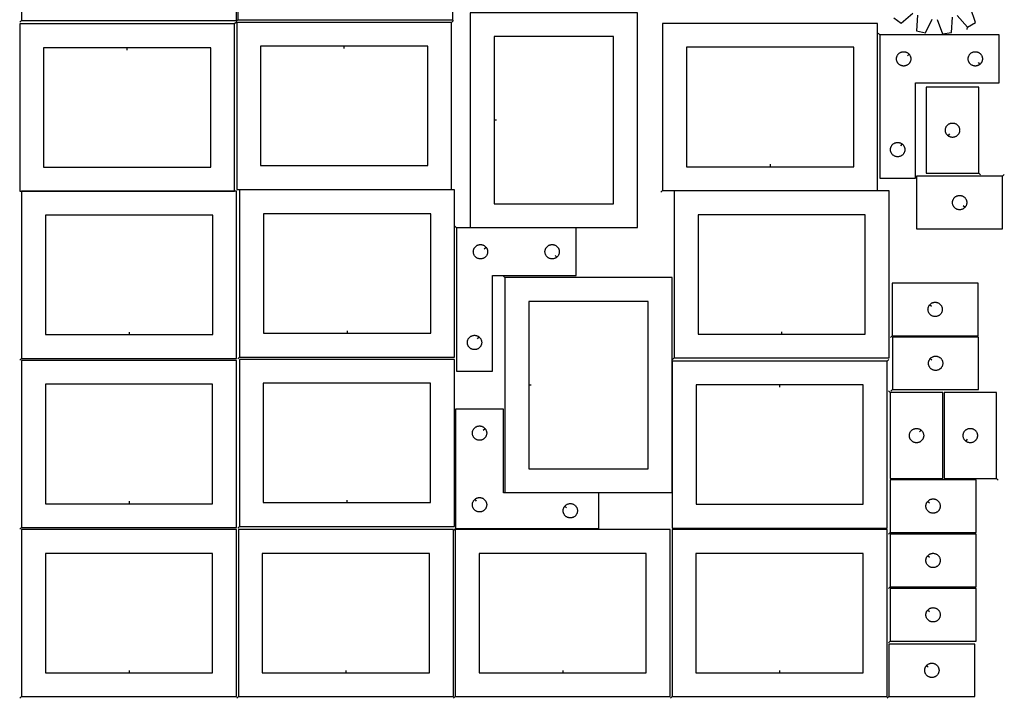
# Model space of a CAD drawing. Header units: millimetres. Extents: x 7 to 1243, y 7 to 2493.
# Tile 1 of 4: x 7 to 1243, y 7 to 859. Entities that reach past the tile are written whole.
import ezdxf

# ---------------------------------------------------------------- set-up
doc = ezdxf.new("R2010")
doc.units = ezdxf.units.MM
doc.layers.add('CUT', color=7, linetype='CONTINUOUS', true_color=0x000000)
doc.layers.add('LEADIN', color=1, linetype='CONTINUOUS', true_color=0xff0000)

msp = doc.modelspace()

# ---------------------------------------------------------------- linework, layer by layer
at = {"layer": 'CUT'}
for points in [[(8.842131, 858.158128), (278.842131, 858.158128), (278.842131, 1068.158128), (8.842131, 1068.158128)], [(280.378813, 858.8687), (550.378813, 858.8687), (550.378813, 1068.8687), (280.378813, 1068.8687)], [(572.339203, 867.978784), (572.339203, 597.978784), (782.339203, 597.978784), (782.339203, 867.978784)], [(276.523949, 854.019983), (6.523949, 854.019983), (6.523949, 644.019983), (276.523949, 644.019983)], [(549.096825, 855.887109), (279.096825, 855.887109), (279.096825, 645.887109), (549.096825, 645.887109)], [(814.121641, 644.546007), (1084.121641, 644.546007), (1084.121641, 854.546007), (814.121641, 854.546007)], [(602.339203, 732.978784), (602.339203, 627.978784), (752.339203, 627.978784), (752.339203, 837.978784), (602.339203, 837.978784)], [(1086.839995, 840.012823), (1086.839995, 660.012823), (1131.839995, 660.012823), (1131.839995, 780.012823), (1236.839995, 780.012823), (1236.839995, 840.012823)], [(141.523949, 824.019983), (36.523949, 824.019983), (36.523949, 674.019983), (246.523949, 674.019983), (246.523949, 824.019983)], [(414.096825, 825.887109), (309.096825, 825.887109), (309.096825, 675.887109), (519.096825, 675.887109), (519.096825, 825.887109)], [(949.121641, 674.546007), (1054.121641, 674.546007), (1054.121641, 824.546007), (844.121641, 824.546007), (844.121641, 674.546007)], [(1123.793364, 815.719306), (1123.980175, 815.491676), (1124.323222, 815.012955), (1124.634224, 814.512823), (1124.91185, 813.993422), (1125.154911, 813.456974), (1125.362366, 812.905779), (1125.533328, 812.342195), (1125.667063, 811.768636), (1125.762999, 811.187559), (1125.820726, 810.601452), (1125.839995, 810.012823), (1125.820726, 809.424195), (1125.762999, 808.838088), (1125.667063, 808.25701), (1125.533328, 807.683452), (1125.362366, 807.119868), (1125.154911, 806.568672), (1124.91185, 806.032225), (1124.634224, 805.512823), (1124.323222, 805.012691), (1123.980175, 804.53397), (1123.606553, 804.078711), (1123.203956, 803.648862), (1122.774108, 803.246265), (1122.318848, 802.872643), (1121.840127, 802.529597), (1121.339995, 802.218595), (1120.820593, 801.940969), (1120.284146, 801.697908), (1119.73295, 801.490452), (1119.169367, 801.319491), (1118.595808, 801.185756), (1118.014731, 801.08982), (1117.428623, 801.032093), (1116.839995, 801.012823), (1116.251367, 801.032093), (1115.665259, 801.08982), (1115.084182, 801.185756), (1114.510624, 801.319491), (1113.94704, 801.490452), (1113.395844, 801.697908), (1112.859397, 801.940969), (1112.339995, 802.218595), (1111.839863, 802.529597), (1111.361142, 802.872643), (1110.905883, 803.246265), (1110.476034, 803.648862), (1110.073437, 804.078711), (1109.699815, 804.53397), (1109.356769, 805.012691), (1109.045767, 805.512823), (1108.768141, 806.032225), (1108.525079, 806.568672), (1108.317624, 807.119868), (1108.146663, 807.683452), (1108.012928, 808.25701), (1107.916991, 808.838088), (1107.859265, 809.424195), (1107.839995, 810.012823), (1107.859265, 810.601452), (1107.916991, 811.187559), (1108.012928, 811.768636), (1108.146663, 812.342195), (1108.317624, 812.905779), (1108.525079, 813.456974), (1108.768141, 813.993422), (1109.045767, 814.512823), (1109.356769, 815.012955), (1109.699815, 815.491676), (1110.073437, 815.946936), (1110.476034, 816.376784), (1110.905883, 816.779382), (1111.361142, 817.153003), (1111.839863, 817.49605), (1112.339995, 817.807052), (1112.859397, 818.084678), (1113.395844, 818.327739), (1113.94704, 818.535195), (1114.510624, 818.706156), (1115.084182, 818.839891), (1115.665259, 818.935827), (1116.251367, 818.993554), (1116.839995, 819.012823), (1117.428623, 818.993554), (1118.014731, 818.935827), (1118.595808, 818.839891), (1119.169367, 818.706156), (1119.73295, 818.535195), (1120.284146, 818.327739), (1120.820593, 818.084678), (1121.339995, 817.807052), (1121.840127, 817.49605), (1122.318848, 817.153003), (1122.774108, 816.779382), (1123.203956, 816.376784), (1123.606553, 815.946936)], [(1212.546478, 803.059454), (1212.318848, 802.872643), (1211.840127, 802.529597), (1211.339995, 802.218595), (1210.820593, 801.940969), (1210.284146, 801.697908), (1209.73295, 801.490452), (1209.169367, 801.319491), (1208.595808, 801.185756), (1208.014731, 801.08982), (1207.428623, 801.032093), (1206.839995, 801.012823), (1206.251367, 801.032093), (1205.665259, 801.08982), (1205.084182, 801.185756), (1204.510624, 801.319491), (1203.94704, 801.490452), (1203.395844, 801.697908), (1202.859397, 801.940969), (1202.339995, 802.218595), (1201.839863, 802.529597), (1201.361142, 802.872643), (1200.905883, 803.246265), (1200.476034, 803.648862), (1200.073437, 804.078711), (1199.699815, 804.53397), (1199.356769, 805.012691), (1199.045767, 805.512823), (1198.768141, 806.032225), (1198.525079, 806.568672), (1198.317624, 807.119868), (1198.146663, 807.683452), (1198.012928, 808.25701), (1197.916991, 808.838088), (1197.859265, 809.424195), (1197.839995, 810.012823), (1197.859265, 810.601452), (1197.916991, 811.187559), (1198.012928, 811.768636), (1198.146663, 812.342195), (1198.317624, 812.905779), (1198.525079, 813.456974), (1198.768141, 813.993422), (1199.045767, 814.512823), (1199.356769, 815.012955), (1199.699815, 815.491676), (1200.073437, 815.946936), (1200.476034, 816.376784), (1200.905883, 816.779382), (1201.361142, 817.153003), (1201.839863, 817.49605), (1202.339995, 817.807052), (1202.859397, 818.084678), (1203.395844, 818.327739), (1203.94704, 818.535195), (1204.510624, 818.706156), (1205.084182, 818.839891), (1205.665259, 818.935827), (1206.251367, 818.993554), (1206.839995, 819.012823), (1207.428623, 818.993554), (1208.014731, 818.935827), (1208.595808, 818.839891), (1209.169367, 818.706156), (1209.73295, 818.535195), (1210.284146, 818.327739), (1210.820593, 818.084678), (1211.339995, 817.807052), (1211.840127, 817.49605), (1212.318848, 817.153003), (1212.774108, 816.779382), (1213.203956, 816.376784), (1213.606553, 815.946936), (1213.980175, 815.491676), (1214.323222, 815.012955), (1214.634224, 814.512823), (1214.91185, 813.993422), (1215.154911, 813.456974), (1215.362366, 812.905779), (1215.533328, 812.342195), (1215.667063, 811.768636), (1215.762999, 811.187559), (1215.820726, 810.601452), (1215.839995, 810.012823), (1215.820726, 809.424195), (1215.762999, 808.838088), (1215.667063, 808.25701), (1215.533328, 807.683452), (1215.362366, 807.119868), (1215.154911, 806.568672), (1214.91185, 806.032225), (1214.634224, 805.512823), (1214.323222, 805.012691), (1213.980175, 804.53397), (1213.606553, 804.078711), (1213.203956, 803.648862), (1212.774108, 803.246265)], [(1211.205048, 666.406394), (1211.205048, 774.406394), (1145.205048, 774.406394), (1145.205048, 666.406394)], [(1172.498566, 713.453025), (1172.270936, 713.639836), (1171.841087, 714.042433), (1171.43849, 714.472282), (1171.064868, 714.927541), (1170.721822, 715.406262), (1170.41082, 715.906394), (1170.133194, 716.425796), (1169.890132, 716.962243), (1169.682677, 717.513439), (1169.511716, 718.077023), (1169.377981, 718.650581), (1169.282044, 719.231659), (1169.224318, 719.817766), (1169.205048, 720.406394), (1169.224318, 720.995022), (1169.282044, 721.58113), (1169.377981, 722.162207), (1169.511716, 722.735766), (1169.682677, 723.29935), (1169.890132, 723.850545), (1170.133194, 724.386993), (1170.41082, 724.906394), (1170.721822, 725.406526), (1171.064868, 725.885247), (1171.43849, 726.340507), (1171.841087, 726.770355), (1172.270936, 727.172953), (1172.726195, 727.546574), (1173.204916, 727.889621), (1173.705048, 728.200623), (1174.22445, 728.478249), (1174.760897, 728.72131), (1175.312093, 728.928765), (1175.875677, 729.099727), (1176.449235, 729.233462), (1177.030313, 729.329398), (1177.61642, 729.387125), (1178.205048, 729.406394), (1178.793676, 729.387125), (1179.379784, 729.329398), (1179.960861, 729.233462), (1180.53442, 729.099727), (1181.098003, 728.928765), (1181.649199, 728.72131), (1182.185646, 728.478249), (1182.705048, 728.200623), (1183.20518, 727.889621), (1183.683901, 727.546574), (1184.139161, 727.172953), (1184.569009, 726.770355), (1184.971607, 726.340507), (1185.345228, 725.885247), (1185.688275, 725.406526), (1185.999277, 724.906394), (1186.276903, 724.386993), (1186.519964, 723.850545), (1186.727419, 723.29935), (1186.898381, 722.735766), (1187.032116, 722.162207), (1187.128052, 721.58113), (1187.185779, 720.995022), (1187.205048, 720.406394), (1187.185779, 719.817766), (1187.128052, 719.231659), (1187.032116, 718.650581), (1186.898381, 718.077023), (1186.727419, 717.513439), (1186.519964, 716.962243), (1186.276903, 716.425796), (1185.999277, 715.906394), (1185.688275, 715.406262), (1185.345228, 714.927541), (1184.971607, 714.472282), (1184.569009, 714.042433), (1184.139161, 713.639836), (1183.683901, 713.266214), (1183.20518, 712.923168), (1182.705048, 712.612166), (1182.185646, 712.33454), (1181.649199, 712.091479), (1181.098003, 711.884023), (1180.53442, 711.713062), (1179.960861, 711.579327), (1179.379784, 711.483391), (1178.793676, 711.425664), (1178.205048, 711.406394), (1177.61642, 711.425664), (1177.030313, 711.483391), (1176.449235, 711.579327), (1175.875677, 711.713062), (1175.312093, 711.884023), (1174.760897, 712.091479), (1174.22445, 712.33454), (1173.705048, 712.612166), (1173.204916, 712.923168), (1172.726195, 713.266214)], [(1115.046478, 702.966193), (1115.274108, 702.779382), (1115.703956, 702.376784), (1116.106553, 701.946936), (1116.480175, 701.491676), (1116.823222, 701.012955), (1117.134224, 700.512823), (1117.41185, 699.993422), (1117.654911, 699.456974), (1117.862366, 698.905779), (1118.033328, 698.342195), (1118.167063, 697.768636), (1118.262999, 697.187559), (1118.320726, 696.601452), (1118.339995, 696.012823), (1118.320726, 695.424195), (1118.262999, 694.838088), (1118.167063, 694.25701), (1118.033328, 693.683452), (1117.862366, 693.119868), (1117.654911, 692.568672), (1117.41185, 692.032225), (1117.134224, 691.512823), (1116.823222, 691.012691), (1116.480175, 690.53397), (1116.106553, 690.078711), (1115.703956, 689.648862), (1115.274108, 689.246265), (1114.818848, 688.872643), (1114.340127, 688.529597), (1113.839995, 688.218595), (1113.320593, 687.940969), (1112.784146, 687.697908), (1112.23295, 687.490452), (1111.669367, 687.319491), (1111.095808, 687.185756), (1110.514731, 687.08982), (1109.928623, 687.032093), (1109.339995, 687.012823), (1108.751367, 687.032093), (1108.165259, 687.08982), (1107.584182, 687.185756), (1107.010624, 687.319491), (1106.44704, 687.490452), (1105.895844, 687.697908), (1105.359397, 687.940969), (1104.839995, 688.218595), (1104.339863, 688.529597), (1103.861142, 688.872643), (1103.405883, 689.246265), (1102.976034, 689.648862), (1102.573437, 690.078711), (1102.199815, 690.53397), (1101.856769, 691.012691), (1101.545767, 691.512823), (1101.268141, 692.032225), (1101.025079, 692.568672), (1100.817624, 693.119868), (1100.646663, 693.683452), (1100.512928, 694.25701), (1100.416991, 694.838088), (1100.359265, 695.424195), (1100.339995, 696.012823), (1100.359265, 696.601452), (1100.416991, 697.187559), (1100.512928, 697.768636), (1100.646663, 698.342195), (1100.817624, 698.905779), (1101.025079, 699.456974), (1101.268141, 699.993422), (1101.545767, 700.512823), (1101.856769, 701.012955), (1102.199815, 701.491676), (1102.573437, 701.946936), (1102.976034, 702.376784), (1103.405883, 702.779382), (1103.861142, 703.153003), (1104.339863, 703.49605), (1104.839995, 703.807052), (1105.359397, 704.084678), (1105.895844, 704.327739), (1106.44704, 704.535195), (1107.010624, 704.706156), (1107.584182, 704.839891), (1108.165259, 704.935827), (1108.751367, 704.993554), (1109.339995, 705.012823), (1109.928623, 704.993554), (1110.514731, 704.935827), (1111.095808, 704.839891), (1111.669367, 704.706156), (1112.23295, 704.535195), (1112.784146, 704.327739), (1113.320593, 704.084678), (1113.839995, 703.807052), (1114.340127, 703.49605), (1114.818848, 703.153003)], [(1241.152492, 662.451273), (1133.152492, 662.451273), (1133.152492, 596.451273), (1241.152492, 596.451273)], [(8.950041, 433.606187), (278.950041, 433.606187), (278.950041, 643.606187), (8.950041, 643.606187)], [(282.762541, 435.318224), (552.762541, 435.318224), (552.762541, 645.318224), (282.762541, 645.318224)], [(828.576078, 434.26909), (1098.576078, 434.26909), (1098.576078, 644.26909), (828.576078, 644.26909)], [(1194.105861, 623.74479), (1193.91905, 623.51716), (1193.516453, 623.087312), (1193.086604, 622.684715), (1192.631345, 622.311093), (1192.152624, 621.968046), (1191.652492, 621.657044), (1191.13309, 621.379418), (1190.596643, 621.136357), (1190.045447, 620.928902), (1189.481863, 620.75794), (1188.908305, 620.624205), (1188.327227, 620.528269), (1187.74112, 620.470542), (1187.152492, 620.451273), (1186.563864, 620.470542), (1185.977756, 620.528269), (1185.396679, 620.624205), (1184.82312, 620.75794), (1184.259537, 620.928902), (1183.708341, 621.136357), (1183.171894, 621.379418), (1182.652492, 621.657044), (1182.15236, 621.968046), (1181.673639, 622.311093), (1181.218379, 622.684715), (1180.788531, 623.087312), (1180.385933, 623.51716), (1180.012312, 623.97242), (1179.669265, 624.451141), (1179.358263, 624.951273), (1179.080637, 625.470675), (1178.837576, 626.007122), (1178.630121, 626.558318), (1178.459159, 627.121901), (1178.325424, 627.69546), (1178.229488, 628.276537), (1178.171761, 628.862645), (1178.152492, 629.451273), (1178.171761, 630.039901), (1178.229488, 630.626009), (1178.325424, 631.207086), (1178.459159, 631.780644), (1178.630121, 632.344228), (1178.837576, 632.895424), (1179.080637, 633.431871), (1179.358263, 633.951273), (1179.669265, 634.451405), (1180.012312, 634.930126), (1180.385933, 635.385385), (1180.788531, 635.815234), (1181.218379, 636.217831), (1181.673639, 636.591453), (1182.15236, 636.934499), (1182.652492, 637.245501), (1183.171894, 637.523127), (1183.708341, 637.766189), (1184.259537, 637.973644), (1184.82312, 638.144605), (1185.396679, 638.27834), (1185.977756, 638.374277), (1186.563864, 638.432003), (1187.152492, 638.451273), (1187.74112, 638.432003), (1188.327227, 638.374277), (1188.908305, 638.27834), (1189.481863, 638.144605), (1190.045447, 637.973644), (1190.596643, 637.766189), (1191.13309, 637.523127), (1191.652492, 637.245501), (1192.152624, 636.934499), (1192.631345, 636.591453), (1193.086604, 636.217831), (1193.516453, 635.815234), (1193.91905, 635.385385), (1194.292672, 634.930126), (1194.635718, 634.451405), (1194.94672, 633.951273), (1195.224346, 633.431871), (1195.467408, 632.895424), (1195.674863, 632.344228), (1195.845824, 631.780644), (1195.979559, 631.207086), (1196.075495, 630.626009), (1196.133222, 630.039901), (1196.152492, 629.451273), (1196.133222, 628.862645), (1196.075495, 628.276537), (1195.979559, 627.69546), (1195.845824, 627.121901), (1195.674863, 626.558318), (1195.467408, 626.007122), (1195.224346, 625.470675), (1194.94672, 624.951273), (1194.635718, 624.451141), (1194.292672, 623.97242)], [(143.950041, 463.606187), (248.950041, 463.606187), (248.950041, 613.606187), (38.950041, 613.606187), (38.950041, 463.606187)], [(417.762541, 465.318224), (522.762541, 465.318224), (522.762541, 615.318224), (312.762541, 615.318224), (312.762541, 465.318224)], [(963.576078, 464.26909), (1068.576078, 464.26909), (1068.576078, 614.26909), (858.576078, 614.26909), (858.576078, 464.26909)], [(555.327887, 597.72724), (555.327887, 417.72724), (600.327887, 417.72724), (600.327887, 537.72724), (705.327887, 537.72724), (705.327887, 597.72724)], [(592.281257, 573.433722), (592.468067, 573.206093), (592.811114, 572.727372), (593.122116, 572.22724), (593.399742, 571.707838), (593.642803, 571.171391), (593.850259, 570.620195), (594.02122, 570.056611), (594.154955, 569.483053), (594.250891, 568.901976), (594.308618, 568.315868), (594.327887, 567.72724), (594.308618, 567.138612), (594.250891, 566.552504), (594.154955, 565.971427), (594.02122, 565.397868), (593.850259, 564.834285), (593.642803, 564.283089), (593.399742, 563.746642), (593.122116, 563.22724), (592.811114, 562.727108), (592.468067, 562.248387), (592.094446, 561.793128), (591.691848, 561.363279), (591.262, 560.960682), (590.80674, 560.58706), (590.328019, 560.244013), (589.827887, 559.933011), (589.308486, 559.655385), (588.772038, 559.412324), (588.220843, 559.204869), (587.657259, 559.033907), (587.0837, 558.900172), (586.502623, 558.804236), (585.916516, 558.74651), (585.327887, 558.72724), (584.739259, 558.74651), (584.153152, 558.804236), (583.572074, 558.900172), (582.998516, 559.033907), (582.434932, 559.204869), (581.883736, 559.412324), (581.347289, 559.655385), (580.827887, 559.933011), (580.327755, 560.244013), (579.849035, 560.58706), (579.393775, 560.960682), (578.963926, 561.363279), (578.561329, 561.793128), (578.187707, 562.248387), (577.844661, 562.727108), (577.533659, 563.22724), (577.256033, 563.746642), (577.012972, 564.283089), (576.805516, 564.834285), (576.634555, 565.397868), (576.50082, 565.971427), (576.404884, 566.552504), (576.347157, 567.138612), (576.327887, 567.72724), (576.347157, 568.315868), (576.404884, 568.901976), (576.50082, 569.483053), (576.634555, 570.056611), (576.805516, 570.620195), (577.012972, 571.171391), (577.256033, 571.707838), (577.533659, 572.22724), (577.844661, 572.727372), (578.187707, 573.206093), (578.561329, 573.661352), (578.963926, 574.091201), (579.393775, 574.493798), (579.849035, 574.86742), (580.327755, 575.210466), (580.827887, 575.521468), (581.347289, 575.799095), (581.883736, 576.042156), (582.434932, 576.249611), (582.998516, 576.420572), (583.572074, 576.554307), (584.153152, 576.650244), (584.739259, 576.70797), (585.327887, 576.72724), (585.916516, 576.70797), (586.502623, 576.650244), (587.0837, 576.554307), (587.657259, 576.420572), (588.220843, 576.249611), (588.772038, 576.042156), (589.308486, 575.799095), (589.827887, 575.521468), (590.328019, 575.210466), (590.80674, 574.86742), (591.262, 574.493798), (591.691848, 574.091201), (592.094446, 573.661352)], [(681.03437, 560.773871), (680.80674, 560.58706), (680.328019, 560.244013), (679.827887, 559.933011), (679.308486, 559.655385), (678.772038, 559.412324), (678.220843, 559.204869), (677.657259, 559.033907), (677.0837, 558.900172), (676.502623, 558.804236), (675.916516, 558.74651), (675.327887, 558.72724), (674.739259, 558.74651), (674.153152, 558.804236), (673.572074, 558.900172), (672.998516, 559.033907), (672.434932, 559.204869), (671.883736, 559.412324), (671.347289, 559.655385), (670.827887, 559.933011), (670.327755, 560.244013), (669.849035, 560.58706), (669.393775, 560.960682), (668.963926, 561.363279), (668.561329, 561.793128), (668.187707, 562.248387), (667.844661, 562.727108), (667.533659, 563.22724), (667.256033, 563.746642), (667.012972, 564.283089), (666.805516, 564.834285), (666.634555, 565.397868), (666.50082, 565.971427), (666.404884, 566.552504), (666.347157, 567.138612), (666.327887, 567.72724), (666.347157, 568.315868), (666.404884, 568.901976), (666.50082, 569.483053), (666.634555, 570.056611), (666.805516, 570.620195), (667.012972, 571.171391), (667.256033, 571.707838), (667.533659, 572.22724), (667.844661, 572.727372), (668.187707, 573.206093), (668.561329, 573.661352), (668.963926, 574.091201), (669.393775, 574.493798), (669.849035, 574.86742), (670.327755, 575.210466), (670.827887, 575.521468), (671.347289, 575.799095), (671.883736, 576.042156), (672.434932, 576.249611), (672.998516, 576.420572), (673.572074, 576.554307), (674.153152, 576.650244), (674.739259, 576.70797), (675.327887, 576.72724), (675.916516, 576.70797), (676.502623, 576.650244), (677.0837, 576.554307), (677.657259, 576.420572), (678.220843, 576.249611), (678.772038, 576.042156), (679.308486, 575.799095), (679.827887, 575.521468), (680.328019, 575.210466), (680.80674, 574.86742), (681.262, 574.493798), (681.691848, 574.091201), (682.094446, 573.661352), (682.468067, 573.206093), (682.811114, 572.727372), (683.122116, 572.22724), (683.399742, 571.707838), (683.642803, 571.171391), (683.850259, 570.620195), (684.02122, 570.056611), (684.154955, 569.483053), (684.250891, 568.901976), (684.308618, 568.315868), (684.327887, 567.72724), (684.308618, 567.138612), (684.250891, 566.552504), (684.154955, 565.971427), (684.02122, 565.397868), (683.850259, 564.834285), (683.642803, 564.283089), (683.399742, 563.746642), (683.122116, 563.22724), (682.811114, 562.727108), (682.468067, 562.248387), (682.094446, 561.793128), (681.691848, 561.363279), (681.262, 560.960682)], [(615.917572, 535.165216), (615.917572, 265.165216), (825.917572, 265.165216), (825.917572, 535.165216)], [(1102.418046, 462.273039), (1210.418046, 462.273039), (1210.418046, 528.273039), (1102.418046, 528.273039)], [(645.917572, 400.165216), (645.917572, 295.165216), (795.917572, 295.165216), (795.917572, 505.165216), (645.917572, 505.165216)], [(1149.464677, 500.979522), (1149.651488, 501.207152), (1150.054085, 501.637001), (1150.483934, 502.039598), (1150.939193, 502.41322), (1151.417914, 502.756266), (1151.918046, 503.067268), (1152.437448, 503.344894), (1152.973895, 503.587955), (1153.525091, 503.795411), (1154.088675, 503.966372), (1154.662233, 504.100107), (1155.24331, 504.196043), (1155.829418, 504.25377), (1156.418046, 504.273039), (1157.006674, 504.25377), (1157.592782, 504.196043), (1158.173859, 504.100107), (1158.747417, 503.966372), (1159.311001, 503.795411), (1159.862197, 503.587955), (1160.398644, 503.344894), (1160.918046, 503.067268), (1161.418178, 502.756266), (1161.896899, 502.41322), (1162.352158, 502.039598), (1162.782007, 501.637001), (1163.184604, 501.207152), (1163.558226, 500.751892), (1163.901273, 500.273172), (1164.212275, 499.773039), (1164.489901, 499.253638), (1164.732962, 498.71719), (1164.940417, 498.165995), (1165.111379, 497.602411), (1165.245114, 497.028852), (1165.34105, 496.447775), (1165.398776, 495.861668), (1165.418046, 495.273039), (1165.398776, 494.684411), (1165.34105, 494.098304), (1165.245114, 493.517227), (1165.111379, 492.943668), (1164.940417, 492.380084), (1164.732962, 491.828889), (1164.489901, 491.292441), (1164.212275, 490.773039), (1163.901273, 490.272907), (1163.558226, 489.794187), (1163.184604, 489.338927), (1162.782007, 488.909078), (1162.352158, 488.506481), (1161.896899, 488.132859), (1161.418178, 487.789813), (1160.918046, 487.478811), (1160.398644, 487.201185), (1159.862197, 486.958124), (1159.311001, 486.750668), (1158.747417, 486.579707), (1158.173859, 486.445972), (1157.592782, 486.350036), (1157.006674, 486.292309), (1156.418046, 486.273039), (1155.829418, 486.292309), (1155.24331, 486.350036), (1154.662233, 486.445972), (1154.088675, 486.579707), (1153.525091, 486.750668), (1152.973895, 486.958124), (1152.437448, 487.201185), (1151.918046, 487.478811), (1151.417914, 487.789813), (1150.939193, 488.132859), (1150.483934, 488.506481), (1150.054085, 488.909078), (1149.651488, 489.338927), (1149.277866, 489.794187), (1148.93482, 490.272907), (1148.623817, 490.773039), (1148.346191, 491.292441), (1148.10313, 491.828889), (1147.895675, 492.380084), (1147.724714, 492.943668), (1147.590979, 493.517227), (1147.495042, 494.098304), (1147.437316, 494.684411), (1147.418046, 495.273039), (1147.437316, 495.861668), (1147.495042, 496.447775), (1147.590979, 497.028852), (1147.724714, 497.602411), (1147.895675, 498.165995), (1148.10313, 498.71719), (1148.346191, 499.253638), (1148.623817, 499.773039), (1148.93482, 500.273172), (1149.277866, 500.751892)], [(583.53437, 460.680609), (583.762, 460.493798), (584.191848, 460.091201), (584.594446, 459.661352), (584.968067, 459.206093), (585.311114, 458.727372), (585.622116, 458.22724), (585.899742, 457.707838), (586.142803, 457.171391), (586.350259, 456.620195), (586.52122, 456.056611), (586.654955, 455.483053), (586.750891, 454.901976), (586.808618, 454.315868), (586.827887, 453.72724), (586.808618, 453.138612), (586.750891, 452.552504), (586.654955, 451.971427), (586.52122, 451.397868), (586.350259, 450.834285), (586.142803, 450.283089), (585.899742, 449.746642), (585.622116, 449.22724), (585.311114, 448.727108), (584.968067, 448.248387), (584.594446, 447.793128), (584.191848, 447.363279), (583.762, 446.960682), (583.30674, 446.58706), (582.828019, 446.244013), (582.327887, 445.933011), (581.808486, 445.655385), (581.272038, 445.412324), (580.720843, 445.204869), (580.157259, 445.033907), (579.5837, 444.900172), (579.002623, 444.804236), (578.416516, 444.74651), (577.827887, 444.72724), (577.239259, 444.74651), (576.653152, 444.804236), (576.072074, 444.900172), (575.498516, 445.033907), (574.934932, 445.204869), (574.383736, 445.412324), (573.847289, 445.655385), (573.327887, 445.933011), (572.827755, 446.244013), (572.349035, 446.58706), (571.893775, 446.960682), (571.463926, 447.363279), (571.061329, 447.793128), (570.687707, 448.248387), (570.344661, 448.727108), (570.033659, 449.22724), (569.756033, 449.746642), (569.512972, 450.283089), (569.305516, 450.834285), (569.134555, 451.397868), (569.00082, 451.971427), (568.904884, 452.552504), (568.847157, 453.138612), (568.827887, 453.72724), (568.847157, 454.315868), (568.904884, 454.901976), (569.00082, 455.483053), (569.134555, 456.056611), (569.305516, 456.620195), (569.512972, 457.171391), (569.756033, 457.707838), (570.033659, 458.22724), (570.344661, 458.727372), (570.687707, 459.206093), (571.061329, 459.661352), (571.463926, 460.091201), (571.893775, 460.493798), (572.349035, 460.86742), (572.827755, 461.210466), (573.327887, 461.521468), (573.847289, 461.799095), (574.383736, 462.042156), (574.934932, 462.249611), (575.498516, 462.420572), (576.072074, 462.554307), (576.653152, 462.650244), (577.239259, 462.70797), (577.827887, 462.72724), (578.416516, 462.70797), (579.002623, 462.650244), (579.5837, 462.554307), (580.157259, 462.420572), (580.720843, 462.249611), (581.272038, 462.042156), (581.808486, 461.799095), (582.327887, 461.521468), (582.828019, 461.210466), (583.30674, 460.86742)], [(1103.018754, 394.5791), (1211.018754, 394.5791), (1211.018754, 460.5791), (1103.018754, 460.5791)], [(1150.065385, 433.285583), (1150.252196, 433.513213), (1150.654793, 433.943061), (1151.084642, 434.345659), (1151.539901, 434.71928), (1152.018622, 435.062327), (1152.518754, 435.373329), (1153.038156, 435.650955), (1153.574603, 435.894016), (1154.125799, 436.101471), (1154.689383, 436.272433), (1155.262941, 436.406168), (1155.844018, 436.502104), (1156.430126, 436.559831), (1157.018754, 436.5791), (1157.607382, 436.559831), (1158.19349, 436.502104), (1158.774567, 436.406168), (1159.348125, 436.272433), (1159.911709, 436.101471), (1160.462905, 435.894016), (1160.999352, 435.650955), (1161.518754, 435.373329), (1162.018886, 435.062327), (1162.497607, 434.71928), (1162.952866, 434.345659), (1163.382715, 433.943061), (1163.785312, 433.513213), (1164.158934, 433.057953), (1164.501981, 432.579232), (1164.812983, 432.0791), (1165.090609, 431.559698), (1165.33367, 431.023251), (1165.541125, 430.472055), (1165.712087, 429.908472), (1165.845822, 429.334913), (1165.941758, 428.753836), (1165.999484, 428.167728), (1166.018754, 427.5791), (1165.999484, 426.990472), (1165.941758, 426.404365), (1165.845822, 425.823287), (1165.712087, 425.249729), (1165.541125, 424.686145), (1165.33367, 424.134949), (1165.090609, 423.598502), (1164.812983, 423.0791), (1164.501981, 422.578968), (1164.158934, 422.100247), (1163.785312, 421.644988), (1163.382715, 421.215139), (1162.952866, 420.812542), (1162.497607, 420.43892), (1162.018886, 420.095874), (1161.518754, 419.784872), (1160.999352, 419.507246), (1160.462905, 419.264184), (1159.911709, 419.056729), (1159.348125, 418.885768), (1158.774567, 418.752033), (1158.19349, 418.656097), (1157.607382, 418.59837), (1157.018754, 418.5791), (1156.430126, 418.59837), (1155.844018, 418.656097), (1155.262941, 418.752033), (1154.689383, 418.885768), (1154.125799, 419.056729), (1153.574603, 419.264184), (1153.038156, 419.507246), (1152.518754, 419.784872), (1152.018622, 420.095874), (1151.539901, 420.43892), (1151.084642, 420.812542), (1150.654793, 421.215139), (1150.252196, 421.644988), (1149.878574, 422.100247), (1149.535528, 422.578968), (1149.224525, 423.0791), (1148.946899, 423.598502), (1148.703838, 424.134949), (1148.496383, 424.686145), (1148.325422, 425.249729), (1148.191687, 425.823287), (1148.09575, 426.404365), (1148.038024, 426.990472), (1148.018754, 427.5791), (1148.038024, 428.167728), (1148.09575, 428.753836), (1148.191687, 429.334913), (1148.325422, 429.908472), (1148.496383, 430.472055), (1148.703838, 431.023251), (1148.946899, 431.559698), (1149.224525, 432.0791), (1149.535528, 432.579232), (1149.878574, 433.057953)], [(8.896086, 221.224168), (278.896086, 221.224168), (278.896086, 431.224168), (8.896086, 431.224168)], [(282.520597, 222.521501), (552.520597, 222.521501), (552.520597, 432.521501), (282.520597, 432.521501)], [(1096.146507, 430.405176), (826.146507, 430.405176), (826.146507, 220.405176), (1096.146507, 220.405176)], [(143.896086, 251.224168), (248.896086, 251.224168), (248.896086, 401.224168), (38.896086, 401.224168), (38.896086, 251.224168)], [(417.520597, 252.521501), (522.520597, 252.521501), (522.520597, 402.521501), (312.520597, 402.521501), (312.520597, 252.521501)], [(961.146507, 400.405176), (856.146507, 400.405176), (856.146507, 250.405176), (1066.146507, 250.405176), (1066.146507, 400.405176)], [(1100.012104, 390.745983), (1100.012104, 282.745983), (1166.012104, 282.745983), (1166.012104, 390.745983)], [(1233.533055, 282.773673), (1233.533055, 390.773673), (1167.533055, 390.773673), (1167.533055, 282.773673)], [(554.134572, 219.869006), (734.134572, 219.869006), (734.134572, 264.869006), (614.134572, 264.869006), (614.134572, 369.869006), (554.134572, 369.869006)], [(591.087942, 345.575488), (591.274752, 345.347859), (591.617799, 344.869138), (591.928801, 344.369006), (592.206427, 343.849604), (592.449488, 343.313157), (592.656944, 342.761961), (592.827905, 342.198377), (592.96164, 341.624819), (593.057576, 341.043741), (593.115303, 340.457634), (593.134572, 339.869006), (593.115303, 339.280378), (593.057576, 338.69427), (592.96164, 338.113193), (592.827905, 337.539634), (592.656944, 336.976051), (592.449488, 336.424855), (592.206427, 335.888408), (591.928801, 335.369006), (591.617799, 334.868874), (591.274752, 334.390153), (590.901131, 333.934893), (590.498533, 333.505045), (590.068685, 333.102447), (589.613425, 332.728826), (589.134704, 332.385779), (588.634572, 332.074777), (588.115171, 331.797151), (587.578723, 331.55409), (587.027528, 331.346635), (586.463944, 331.175673), (585.890385, 331.041938), (585.309308, 330.946002), (584.723201, 330.888275), (584.134572, 330.869006), (583.545944, 330.888275), (582.959837, 330.946002), (582.378759, 331.041938), (581.805201, 331.175673), (581.241617, 331.346635), (580.690421, 331.55409), (580.153974, 331.797151), (579.634572, 332.074777), (579.13444, 332.385779), (578.65572, 332.728826), (578.20046, 333.102447), (577.770611, 333.505045), (577.368014, 333.934893), (576.994392, 334.390153), (576.651346, 334.868874), (576.340344, 335.369006), (576.062718, 335.888408), (575.819657, 336.424855), (575.612201, 336.976051), (575.44124, 337.539634), (575.307505, 338.113193), (575.211569, 338.69427), (575.153842, 339.280378), (575.134572, 339.869006), (575.153842, 340.457634), (575.211569, 341.043741), (575.307505, 341.624819), (575.44124, 342.198377), (575.612201, 342.761961), (575.819657, 343.313157), (576.062718, 343.849604), (576.340344, 344.369006), (576.651346, 344.869138), (576.994392, 345.347859), (577.368014, 345.803118), (577.770611, 346.232967), (578.20046, 346.635564), (578.65572, 347.009186), (579.13444, 347.352232), (579.634572, 347.663234), (580.153974, 347.94086), (580.690421, 348.183922), (581.241617, 348.391377), (581.805201, 348.562338), (582.378759, 348.696073), (582.959837, 348.792009), (583.545944, 348.849736), (584.134572, 348.869006), (584.723201, 348.849736), (585.309308, 348.792009), (585.890385, 348.696073), (586.463944, 348.562338), (587.027528, 348.391377), (587.578723, 348.183922), (588.115171, 347.94086), (588.634572, 347.663234), (589.134704, 347.352232), (589.613425, 347.009186), (590.068685, 346.635564), (590.498533, 346.232967), (590.901131, 345.803118)], [(1138.718586, 343.699353), (1138.946216, 343.512542), (1139.376065, 343.109944), (1139.778662, 342.680096), (1140.152284, 342.224836), (1140.49533, 341.746116), (1140.806332, 341.245983), (1141.083958, 340.726582), (1141.32702, 340.190134), (1141.534475, 339.638939), (1141.705436, 339.075355), (1141.839171, 338.501796), (1141.935108, 337.920719), (1141.992834, 337.334612), (1142.012104, 336.745983), (1141.992834, 336.157355), (1141.935108, 335.571248), (1141.839171, 334.990171), (1141.705436, 334.416612), (1141.534475, 333.853028), (1141.32702, 333.301833), (1141.083958, 332.765385), (1140.806332, 332.245983), (1140.49533, 331.745851), (1140.152284, 331.267131), (1139.778662, 330.811871), (1139.376065, 330.382022), (1138.946216, 329.979425), (1138.490957, 329.605803), (1138.012236, 329.262757), (1137.512104, 328.951755), (1136.992702, 328.674129), (1136.456255, 328.431068), (1135.905059, 328.223612), (1135.341475, 328.052651), (1134.767917, 327.918916), (1134.186839, 327.82298), (1133.600732, 327.765253), (1133.012104, 327.745983), (1132.423476, 327.765253), (1131.837368, 327.82298), (1131.256291, 327.918916), (1130.682732, 328.052651), (1130.119149, 328.223612), (1129.567953, 328.431068), (1129.031506, 328.674129), (1128.512104, 328.951755), (1128.011972, 329.262757), (1127.533251, 329.605803), (1127.077991, 329.979425), (1126.648143, 330.382022), (1126.245545, 330.811871), (1125.871924, 331.267131), (1125.528877, 331.745851), (1125.217875, 332.245983), (1124.940249, 332.765385), (1124.697188, 333.301833), (1124.489733, 333.853028), (1124.318771, 334.416612), (1124.185036, 334.990171), (1124.0891, 335.571248), (1124.031373, 336.157355), (1124.012104, 336.745983), (1124.031373, 337.334612), (1124.0891, 337.920719), (1124.185036, 338.501796), (1124.318771, 339.075355), (1124.489733, 339.638939), (1124.697188, 340.190134), (1124.940249, 340.726582), (1125.217875, 341.245983), (1125.528877, 341.746116), (1125.871924, 342.224836), (1126.245545, 342.680096), (1126.648143, 343.109944), (1127.077991, 343.512542), (1127.533251, 343.886163), (1128.011972, 344.22921), (1128.512104, 344.540212), (1129.031506, 344.817838), (1129.567953, 345.060899), (1130.119149, 345.268355), (1130.682732, 345.439316), (1131.256291, 345.573051), (1131.837368, 345.668987), (1132.423476, 345.726714), (1133.012104, 345.745983), (1133.600732, 345.726714), (1134.186839, 345.668987), (1134.767917, 345.573051), (1135.341475, 345.439316), (1135.905059, 345.268355), (1136.456255, 345.060899), (1136.992702, 344.817838), (1137.512104, 344.540212), (1138.012236, 344.22921), (1138.490957, 343.886163)], [(1194.826572, 329.820304), (1194.598943, 330.007115), (1194.169094, 330.409712), (1193.766497, 330.839561), (1193.392875, 331.294821), (1193.049828, 331.773541), (1192.738826, 332.273673), (1192.4612, 332.793075), (1192.218139, 333.329522), (1192.010684, 333.880718), (1191.839723, 334.444302), (1191.705987, 335.01786), (1191.610051, 335.598938), (1191.552325, 336.185045), (1191.533055, 336.773673), (1191.552325, 337.362302), (1191.610051, 337.948409), (1191.705987, 338.529486), (1191.839723, 339.103045), (1192.010684, 339.666629), (1192.218139, 340.217824), (1192.4612, 340.754272), (1192.738826, 341.273673), (1193.049828, 341.773805), (1193.392875, 342.252526), (1193.766497, 342.707786), (1194.169094, 343.137634), (1194.598943, 343.540232), (1195.054202, 343.913853), (1195.532923, 344.2569), (1196.033055, 344.567902), (1196.552457, 344.845528), (1197.088904, 345.088589), (1197.6401, 345.296045), (1198.203684, 345.467006), (1198.777242, 345.600741), (1199.358319, 345.696677), (1199.944427, 345.754404), (1200.533055, 345.773673), (1201.121683, 345.754404), (1201.707791, 345.696677), (1202.288868, 345.600741), (1202.862426, 345.467006), (1203.42601, 345.296045), (1203.977206, 345.088589), (1204.513653, 344.845528), (1205.033055, 344.567902), (1205.533187, 344.2569), (1206.011908, 343.913853), (1206.467167, 343.540232), (1206.897016, 343.137634), (1207.299613, 342.707786), (1207.673235, 342.252526), (1208.016281, 341.773805), (1208.327284, 341.273673), (1208.60491, 340.754272), (1208.847971, 340.217824), (1209.055426, 339.666629), (1209.226387, 339.103045), (1209.360123, 338.529486), (1209.456059, 337.948409), (1209.513785, 337.362302), (1209.533055, 336.773673), (1209.513785, 336.185045), (1209.456059, 335.598938), (1209.360123, 335.01786), (1209.226387, 334.444302), (1209.055426, 333.880718), (1208.847971, 333.329522), (1208.60491, 332.793075), (1208.327284, 332.273673), (1208.016281, 331.773541), (1207.673235, 331.294821), (1207.299613, 330.839561), (1206.897016, 330.409712), (1206.467167, 330.007115), (1206.011908, 329.633493), (1205.533187, 329.290447), (1205.033055, 328.979445), (1204.513653, 328.701819), (1203.977206, 328.458758), (1203.42601, 328.251302), (1202.862426, 328.080341), (1202.288868, 327.946606), (1201.707791, 327.85067), (1201.121683, 327.792943), (1200.533055, 327.773673), (1199.944427, 327.792943), (1199.358319, 327.85067), (1198.777242, 327.946606), (1198.203684, 328.080341), (1197.6401, 328.251302), (1197.088904, 328.458758), (1196.552457, 328.701819), (1196.033055, 328.979445), (1195.532923, 329.290447), (1195.054202, 329.633493)], [(1099.797807, 215.209685), (1207.797807, 215.209685), (1207.797807, 281.209685), (1099.797807, 281.209685)], [(578.42809, 256.822375), (578.65572, 257.009186), (579.13444, 257.352232), (579.634572, 257.663234), (580.153974, 257.94086), (580.690421, 258.183922), (581.241617, 258.391377), (581.805201, 258.562338), (582.378759, 258.696073), (582.959837, 258.792009), (583.545944, 258.849736), (584.134572, 258.869006), (584.723201, 258.849736), (585.309308, 258.792009), (585.890385, 258.696073), (586.463944, 258.562338), (587.027528, 258.391377), (587.578723, 258.183922), (588.115171, 257.94086), (588.634572, 257.663234), (589.134704, 257.352232), (589.613425, 257.009186), (590.068685, 256.635564), (590.498533, 256.232967), (590.901131, 255.803118), (591.274752, 255.347859), (591.617799, 254.869138), (591.928801, 254.369006), (592.206427, 253.849604), (592.449488, 253.313157), (592.656944, 252.761961), (592.827905, 252.198377), (592.96164, 251.624819), (593.057576, 251.043741), (593.115303, 250.457634), (593.134572, 249.869006), (593.115303, 249.280378), (593.057576, 248.69427), (592.96164, 248.113193), (592.827905, 247.539634), (592.656944, 246.976051), (592.449488, 246.424855), (592.206427, 245.888408), (591.928801, 245.369006), (591.617799, 244.868874), (591.274752, 244.390153), (590.901131, 243.934893), (590.498533, 243.505045), (590.068685, 243.102447), (589.613425, 242.728826), (589.134704, 242.385779), (588.634572, 242.074777), (588.115171, 241.797151), (587.578723, 241.55409), (587.027528, 241.346635), (586.463944, 241.175673), (585.890385, 241.041938), (585.309308, 240.946002), (584.723201, 240.888275), (584.134572, 240.869006), (583.545944, 240.888275), (582.959837, 240.946002), (582.378759, 241.041938), (581.805201, 241.175673), (581.241617, 241.346635), (580.690421, 241.55409), (580.153974, 241.797151), (579.634572, 242.074777), (579.13444, 242.385779), (578.65572, 242.728826), (578.20046, 243.102447), (577.770611, 243.505045), (577.368014, 243.934893), (576.994392, 244.390153), (576.651346, 244.868874), (576.340344, 245.369006), (576.062718, 245.888408), (575.819657, 246.424855), (575.612201, 246.976051), (575.44124, 247.539634), (575.307505, 248.113193), (575.211569, 248.69427), (575.153842, 249.280378), (575.134572, 249.869006), (575.153842, 250.457634), (575.211569, 251.043741), (575.307505, 251.624819), (575.44124, 252.198377), (575.612201, 252.761961), (575.819657, 253.313157), (576.062718, 253.849604), (576.340344, 254.369006), (576.651346, 254.869138), (576.994392, 255.347859), (577.368014, 255.803118), (577.770611, 256.232967), (578.20046, 256.635564)], [(691.181203, 248.075488), (691.368014, 248.303118), (691.770611, 248.732967), (692.20046, 249.135564), (692.65572, 249.509186), (693.13444, 249.852232), (693.634572, 250.163234), (694.153974, 250.44086), (694.690421, 250.683922), (695.241617, 250.891377), (695.805201, 251.062338), (696.378759, 251.196073), (696.959837, 251.292009), (697.545944, 251.349736), (698.134572, 251.369006), (698.723201, 251.349736), (699.309308, 251.292009), (699.890385, 251.196073), (700.463944, 251.062338), (701.027528, 250.891377), (701.578723, 250.683922), (702.115171, 250.44086), (702.634572, 250.163234), (703.134704, 249.852232), (703.613425, 249.509186), (704.068685, 249.135564), (704.498533, 248.732967), (704.901131, 248.303118), (705.274752, 247.847859), (705.617799, 247.369138), (705.928801, 246.869006), (706.206427, 246.349604), (706.449488, 245.813157), (706.656944, 245.261961), (706.827905, 244.698377), (706.96164, 244.124819), (707.057576, 243.543741), (707.115303, 242.957634), (707.134572, 242.369006), (707.115303, 241.780378), (707.057576, 241.19427), (706.96164, 240.613193), (706.827905, 240.039634), (706.656944, 239.476051), (706.449488, 238.924855), (706.206427, 238.388408), (705.928801, 237.869006), (705.617799, 237.368874), (705.274752, 236.890153), (704.901131, 236.434893), (704.498533, 236.005045), (704.068685, 235.602447), (703.613425, 235.228826), (703.134704, 234.885779), (702.634572, 234.574777), (702.115171, 234.297151), (701.578723, 234.05409), (701.027528, 233.846635), (700.463944, 233.675673), (699.890385, 233.541938), (699.309308, 233.446002), (698.723201, 233.388275), (698.134572, 233.369006), (697.545944, 233.388275), (696.959837, 233.446002), (696.378759, 233.541938), (695.805201, 233.675673), (695.241617, 233.846635), (694.690421, 234.05409), (694.153974, 234.297151), (693.634572, 234.574777), (693.13444, 234.885779), (692.65572, 235.228826), (692.20046, 235.602447), (691.770611, 236.005045), (691.368014, 236.434893), (690.994392, 236.890153), (690.651346, 237.368874), (690.340344, 237.869006), (690.062718, 238.388408), (689.819657, 238.924855), (689.612201, 239.476051), (689.44124, 240.039634), (689.307505, 240.613193), (689.211569, 241.19427), (689.153842, 241.780378), (689.134572, 242.369006), (689.153842, 242.957634), (689.211569, 243.543741), (689.307505, 244.124819), (689.44124, 244.698377), (689.612201, 245.261961), (689.819657, 245.813157), (690.062718, 246.349604), (690.340344, 246.869006), (690.651346, 247.369138), (690.994392, 247.847859)], [(1146.844438, 253.916168), (1147.031249, 254.143797), (1147.433846, 254.573646), (1147.863694, 254.976243), (1148.318954, 255.349865), (1148.797675, 255.692912), (1149.297807, 256.003914), (1149.817209, 256.28154), (1150.353656, 256.524601), (1150.904852, 256.732056), (1151.468435, 256.903017), (1152.041994, 257.036753), (1152.623071, 257.132689), (1153.209179, 257.190415), (1153.797807, 257.209685), (1154.386435, 257.190415), (1154.972543, 257.132689), (1155.55362, 257.036753), (1156.127178, 256.903017), (1156.690762, 256.732056), (1157.241958, 256.524601), (1157.778405, 256.28154), (1158.297807, 256.003914), (1158.797939, 255.692912), (1159.27666, 255.349865), (1159.731919, 254.976243), (1160.161768, 254.573646), (1160.564365, 254.143797), (1160.937987, 253.688538), (1161.281033, 253.209817), (1161.592035, 252.709685), (1161.869661, 252.190283), (1162.112723, 251.653836), (1162.320178, 251.10264), (1162.491139, 250.539056), (1162.624874, 249.965498), (1162.720811, 249.384421), (1162.778537, 248.798313), (1162.797807, 248.209685), (1162.778537, 247.621057), (1162.720811, 247.034949), (1162.624874, 246.453872), (1162.491139, 245.880314), (1162.320178, 245.31673), (1162.112723, 244.765534), (1161.869661, 244.229087), (1161.592035, 243.709685), (1161.281033, 243.209553), (1160.937987, 242.730832), (1160.564365, 242.275573), (1160.161768, 241.845724), (1159.731919, 241.443127), (1159.27666, 241.069505), (1158.797939, 240.726458), (1158.297807, 240.415456), (1157.778405, 240.13783), (1157.241958, 239.894769), (1156.690762, 239.687314), (1156.127178, 239.516353), (1155.55362, 239.382617), (1154.972543, 239.286681), (1154.386435, 239.228955), (1153.797807, 239.209685), (1153.209179, 239.228955), (1152.623071, 239.286681), (1152.041994, 239.382617), (1151.468435, 239.516353), (1150.904852, 239.687314), (1150.353656, 239.894769), (1149.817209, 240.13783), (1149.297807, 240.415456), (1148.797675, 240.726458), (1148.318954, 241.069505), (1147.863694, 241.443127), (1147.433846, 241.845724), (1147.031249, 242.275573), (1146.657627, 242.730832), (1146.31458, 243.209553), (1146.003578, 243.709685), (1145.725952, 244.229087), (1145.482891, 244.765534), (1145.275436, 245.31673), (1145.104474, 245.880314), (1144.970739, 246.453872), (1144.874803, 247.034949), (1144.817077, 247.621057), (1144.797807, 248.209685), (1144.817077, 248.798313), (1144.874803, 249.384421), (1144.970739, 249.965498), (1145.104474, 250.539056), (1145.275436, 251.10264), (1145.482891, 251.653836), (1145.725952, 252.190283), (1146.003578, 252.709685), (1146.31458, 253.209817), (1146.657627, 253.688538)], [(8.842131, 8.842119), (278.842131, 8.842119), (278.842131, 218.842119), (8.842131, 218.842119)], [(281.231474, 8.842127), (551.231474, 8.842127), (551.231474, 218.842127), (281.231474, 218.842127)], [(553.574247, 8.842127), (823.574247, 8.842127), (823.574247, 218.842127), (553.574247, 218.842127)], [(825.963469, 8.842127), (1095.963469, 8.842127), (1095.963469, 218.842127), (825.963469, 218.842127)], [(1099.797807, 146.902007), (1207.797807, 146.902007), (1207.797807, 212.902007), (1099.797807, 212.902007)], [(143.842131, 38.842119), (248.842131, 38.842119), (248.842131, 188.842119), (38.842131, 188.842119), (38.842131, 38.842119)], [(416.231474, 38.842127), (521.231474, 38.842127), (521.231474, 188.842127), (311.231474, 188.842127), (311.231474, 38.842127)], [(688.574247, 38.842127), (793.574247, 38.842127), (793.574247, 188.842127), (583.574247, 188.842127), (583.574247, 38.842127)], [(960.963469, 38.842127), (1065.963469, 38.842127), (1065.963469, 188.842127), (855.963469, 188.842127), (855.963469, 38.842127)], [(1146.844438, 185.608489), (1147.031249, 185.836119), (1147.433846, 186.265968), (1147.863694, 186.668565), (1148.318954, 187.042187), (1148.797675, 187.385233), (1149.297807, 187.696235), (1149.817209, 187.973861), (1150.353656, 188.216923), (1150.904852, 188.424378), (1151.468435, 188.595339), (1152.041994, 188.729074), (1152.623071, 188.825011), (1153.209179, 188.882737), (1153.797807, 188.902007), (1154.386435, 188.882737), (1154.972543, 188.825011), (1155.55362, 188.729074), (1156.127178, 188.595339), (1156.690762, 188.424378), (1157.241958, 188.216923), (1157.778405, 187.973861), (1158.297807, 187.696235), (1158.797939, 187.385233), (1159.27666, 187.042187), (1159.731919, 186.668565), (1160.161768, 186.265968), (1160.564365, 185.836119), (1160.937987, 185.38086), (1161.281033, 184.902139), (1161.592035, 184.402007), (1161.869661, 183.882605), (1162.112723, 183.346158), (1162.320178, 182.794962), (1162.491139, 182.231378), (1162.624874, 181.65782), (1162.720811, 181.076743), (1162.778537, 180.490635), (1162.797807, 179.902007), (1162.778537, 179.313379), (1162.720811, 178.727271), (1162.624874, 178.146194), (1162.491139, 177.572635), (1162.320178, 177.009052), (1162.112723, 176.457856), (1161.869661, 175.921409), (1161.592035, 175.402007), (1161.281033, 174.901875), (1160.937987, 174.423154), (1160.564365, 173.967894), (1160.161768, 173.538046), (1159.731919, 173.135449), (1159.27666, 172.761827), (1158.797939, 172.41878), (1158.297807, 172.107778), (1157.778405, 171.830152), (1157.241958, 171.587091), (1156.690762, 171.379636), (1156.127178, 171.208674), (1155.55362, 171.074939), (1154.972543, 170.979003), (1154.386435, 170.921276), (1153.797807, 170.902007), (1153.209179, 170.921276), (1152.623071, 170.979003), (1152.041994, 171.074939), (1151.468435, 171.208674), (1150.904852, 171.379636), (1150.353656, 171.587091), (1149.817209, 171.830152), (1149.297807, 172.107778), (1148.797675, 172.41878), (1148.318954, 172.761827), (1147.863694, 173.135449), (1147.433846, 173.538046), (1147.031249, 173.967894), (1146.657627, 174.423154), (1146.31458, 174.901875), (1146.003578, 175.402007), (1145.725952, 175.921409), (1145.482891, 176.457856), (1145.275436, 177.009052), (1145.104474, 177.572635), (1144.970739, 178.146194), (1144.874803, 178.727271), (1144.817077, 179.313379), (1144.797807, 179.902007), (1144.817077, 180.490635), (1144.874803, 181.076743), (1144.970739, 181.65782), (1145.104474, 182.231378), (1145.275436, 182.794962), (1145.482891, 183.346158), (1145.725952, 183.882605), (1146.003578, 184.402007), (1146.31458, 184.902139), (1146.657627, 185.38086)], [(1099.797807, 78.594329), (1207.797807, 78.594329), (1207.797807, 144.594329), (1099.797807, 144.594329)], [(1146.844438, 117.300811), (1147.031249, 117.528441), (1147.433846, 117.95829), (1147.863694, 118.360887), (1148.318954, 118.734509), (1148.797675, 119.077555), (1149.297807, 119.388557), (1149.817209, 119.666183), (1150.353656, 119.909244), (1150.904852, 120.1167), (1151.468435, 120.287661), (1152.041994, 120.421396), (1152.623071, 120.517332), (1153.209179, 120.575059), (1153.797807, 120.594329), (1154.386435, 120.575059), (1154.972543, 120.517332), (1155.55362, 120.421396), (1156.127178, 120.287661), (1156.690762, 120.1167), (1157.241958, 119.909244), (1157.778405, 119.666183), (1158.297807, 119.388557), (1158.797939, 119.077555), (1159.27666, 118.734509), (1159.731919, 118.360887), (1160.161768, 117.95829), (1160.564365, 117.528441), (1160.937987, 117.073181), (1161.281033, 116.594461), (1161.592035, 116.094329), (1161.869661, 115.574927), (1162.112723, 115.038479), (1162.320178, 114.487284), (1162.491139, 113.9237), (1162.624874, 113.350141), (1162.720811, 112.769064), (1162.778537, 112.182957), (1162.797807, 111.594329), (1162.778537, 111.0057), (1162.720811, 110.419593), (1162.624874, 109.838516), (1162.491139, 109.264957), (1162.320178, 108.701373), (1162.112723, 108.150178), (1161.869661, 107.61373), (1161.592035, 107.094329), (1161.281033, 106.594196), (1160.937987, 106.115476), (1160.564365, 105.660216), (1160.161768, 105.230368), (1159.731919, 104.82777), (1159.27666, 104.454148), (1158.797939, 104.111102), (1158.297807, 103.8001), (1157.778405, 103.522474), (1157.241958, 103.279413), (1156.690762, 103.071957), (1156.127178, 102.900996), (1155.55362, 102.767261), (1154.972543, 102.671325), (1154.386435, 102.613598), (1153.797807, 102.594329), (1153.209179, 102.613598), (1152.623071, 102.671325), (1152.041994, 102.767261), (1151.468435, 102.900996), (1150.904852, 103.071957), (1150.353656, 103.279413), (1149.817209, 103.522474), (1149.297807, 103.8001), (1148.797675, 104.111102), (1148.318954, 104.454148), (1147.863694, 104.82777), (1147.433846, 105.230368), (1147.031249, 105.660216), (1146.657627, 106.115476), (1146.31458, 106.594196), (1146.003578, 107.094329), (1145.725952, 107.61373), (1145.482891, 108.150178), (1145.275436, 108.701373), (1145.104474, 109.264957), (1144.970739, 109.838516), (1144.874803, 110.419593), (1144.817077, 111.0057), (1144.797807, 111.594329), (1144.817077, 112.182957), (1144.874803, 112.769064), (1144.970739, 113.350141), (1145.104474, 113.9237), (1145.275436, 114.487284), (1145.482891, 115.038479), (1145.725952, 115.574927), (1146.003578, 116.094329), (1146.31458, 116.594461), (1146.657627, 117.073181)], [(1098.276689, 8.842112), (1206.276689, 8.842112), (1206.276689, 74.842112), (1098.276689, 74.842112)], [(1145.323319, 47.548595), (1145.51013, 47.776225), (1145.912728, 48.206073), (1146.342576, 48.60867), (1146.797836, 48.982292), (1147.276557, 49.325339), (1147.776689, 49.636341), (1148.29609, 49.913967), (1148.832538, 50.157028), (1149.383733, 50.364483), (1149.947317, 50.535445), (1150.520876, 50.66918), (1151.101953, 50.765116), (1151.68806, 50.822843), (1152.276689, 50.842112), (1152.865317, 50.822843), (1153.451424, 50.765116), (1154.032502, 50.66918), (1154.60606, 50.535445), (1155.169644, 50.364483), (1155.72084, 50.157028), (1156.257287, 49.913967), (1156.776689, 49.636341), (1157.276821, 49.325339), (1157.755542, 48.982292), (1158.210801, 48.60867), (1158.64065, 48.206073), (1159.043247, 47.776225), (1159.416869, 47.320965), (1159.759915, 46.842244), (1160.070917, 46.342112), (1160.348543, 45.82271), (1160.591604, 45.286263), (1160.79906, 44.735067), (1160.970021, 44.171484), (1161.103756, 43.597925), (1161.199692, 43.016848), (1161.257419, 42.43074), (1161.276689, 41.842112), (1161.257419, 41.253484), (1161.199692, 40.667376), (1161.103756, 40.086299), (1160.970021, 39.512741), (1160.79906, 38.949157), (1160.591604, 38.397961), (1160.348543, 37.861514), (1160.070917, 37.342112), (1159.759915, 36.84198), (1159.416869, 36.363259), (1159.043247, 35.908), (1158.64065, 35.478151), (1158.210801, 35.075554), (1157.755542, 34.701932), (1157.276821, 34.358886), (1156.776689, 34.047884), (1156.257287, 33.770258), (1155.72084, 33.527196), (1155.169644, 33.319741), (1154.60606, 33.14878), (1154.032502, 33.015045), (1153.451424, 32.919108), (1152.865317, 32.861382), (1152.276689, 32.842112), (1151.68806, 32.861382), (1151.101953, 32.919108), (1150.520876, 33.015045), (1149.947317, 33.14878), (1149.383733, 33.319741), (1148.832538, 33.527196), (1148.29609, 33.770258), (1147.776689, 34.047884), (1147.276557, 34.358886), (1146.797836, 34.701932), (1146.342576, 35.075554), (1145.912728, 35.478151), (1145.51013, 35.908), (1145.136509, 36.363259), (1144.793462, 36.84198), (1144.48246, 37.342112), (1144.204834, 37.861514), (1143.961773, 38.397961), (1143.754317, 38.949157), (1143.583356, 39.512741), (1143.449621, 40.086299), (1143.353685, 40.667376), (1143.295958, 41.253484), (1143.276689, 41.842112), (1143.295958, 42.43074), (1143.353685, 43.016848), (1143.449621, 43.597925), (1143.583356, 44.171484), (1143.754317, 44.735067), (1143.961773, 45.286263), (1144.204834, 45.82271), (1144.48246, 46.342112), (1144.793462, 46.842244), (1145.136509, 47.320965)]]:
    msp.add_lwpolyline(points, close=True, dxfattribs=at)
for points in [[(1104.563224, 861.642374), (1113.777786, 854.701386), (1128.275664, 867.5565)], [(1184.212963, 864.390572), (1197.16776, 849.981697), (1207.106657, 855.838641), (1200.778178, 874.152373)], [(1134.067518, 864.764167), (1133.039329, 845.41513), (1144.208676, 842.528753), (1152.68353, 859.953427)], [(1159.103084, 859.590095), (1165.557718, 841.320445), (1176.981417, 842.928104), (1178.143027, 862.26959)]]:
    msp.add_lwpolyline(points, dxfattribs=at)
at = {"layer": 'LEADIN'}
for p, q in [((6.72081, 856.036808), (8.842131, 858.158128)), ((278.645269, 856.141303), (276.523949, 854.019983)), ((278.257492, 856.747379), (280.378813, 858.8687)), ((551.218145, 858.00843), (549.096825, 855.887109)), ((1084.718675, 842.134144), (1086.839995, 840.012823)), ((1196.417159, 847.077115), (1197.16776, 849.981697)), ((141.523949, 821.019983), (141.523949, 824.019983)), ((414.096825, 822.887109), (414.096825, 825.887109)), ((1121.474333, 813.816126), (1123.793364, 815.719306)), ((1210.643298, 805.378486), (1212.546478, 803.059454)), ((605.339203, 732.978784), (602.339203, 732.978784)), ((1174.401745, 715.772057), (1172.498566, 713.453025)), ((1113.143298, 700.647161), (1115.046478, 702.966193)), ((949.121641, 677.546007), (949.121641, 674.546007)), ((1213.326369, 664.285074), (1211.205048, 666.406394)), ((1243.273812, 664.572593), (1241.152492, 662.451273)), ((812.000321, 642.424686), (814.121641, 644.546007)), ((1191.78683, 625.64797), (1194.105861, 623.74479)), ((553.206567, 599.84856), (555.327887, 597.72724)), ((589.962225, 571.530543), (592.281257, 573.433722)), ((679.13119, 563.092902), (681.03437, 560.773871)), ((613.796252, 537.286537), (615.917572, 535.165216)), ((1151.783708, 499.076342), (1149.464677, 500.979522)), ((143.950041, 466.606187), (143.950041, 463.606187)), ((417.762541, 468.318224), (417.762541, 465.318224)), ((581.63119, 458.361578), (583.53437, 460.680609)), ((963.576078, 467.26909), (963.576078, 464.26909)), ((1100.296726, 460.151719), (1102.418046, 462.273039)), ((6.82872, 431.484867), (8.950041, 433.606187)), ((280.64122, 433.196903), (282.762541, 435.318224)), ((826.454758, 432.14777), (828.576078, 434.26909)), ((1152.384416, 431.382403), (1150.065385, 433.285583)), ((1098.267827, 432.526496), (1096.146507, 430.405176)), ((648.917572, 400.165216), (645.917572, 400.165216)), ((961.146507, 397.405176), (961.146507, 400.405176)), ((1097.890783, 392.867304), (1100.012104, 390.745983)), ((1100.897434, 392.45778), (1103.018754, 394.5791)), ((588.76891, 343.672308), (591.087942, 345.575488)), ((1136.815407, 341.380321), (1138.718586, 343.699353)), ((1196.729752, 332.139336), (1194.826572, 329.820304)), ((1235.654375, 280.652353), (1233.533055, 282.773673)), ((143.896086, 254.224168), (143.896086, 251.224168)), ((417.520597, 255.521501), (417.520597, 252.521501)), ((580.33127, 254.503344), (578.42809, 256.822375)), ((693.500235, 246.172308), (691.181203, 248.075488)), ((1149.163469, 252.012988), (1146.844438, 253.916168)), ((6.774765, 219.102848), (8.896086, 221.224168)), ((280.399277, 220.400181), (282.520597, 222.521501)), ((552.013252, 217.747685), (554.134572, 219.869006)), ((1097.676486, 213.088365), (1099.797807, 215.209685)), ((1149.163469, 183.70531), (1146.844438, 185.608489)), ((1097.676486, 144.780686), (1099.797807, 146.902007)), ((1149.163469, 115.397631), (1146.844438, 117.300811)), ((1097.676486, 76.473008), (1099.797807, 78.594329)), ((143.842131, 41.842119), (143.842131, 38.842119)), ((416.231474, 41.842127), (416.231474, 38.842127)), ((688.574247, 41.842127), (688.574247, 38.842127)), ((960.963469, 41.842127), (960.963469, 38.842127)), ((1147.642351, 45.645415), (1145.323319, 47.548595)), ((6.72081, 6.720799), (8.842131, 8.842119)), ((279.110154, 6.720806), (281.231474, 8.842127)), ((551.452927, 6.720806), (553.574247, 8.842127)), ((823.842148, 6.720806), (825.963469, 8.842127)), ((1096.155368, 6.720792), (1098.276689, 8.842112))]:
    msp.add_line(p, q, dxfattribs=at)

doc.saveas('drawing.dxf')
